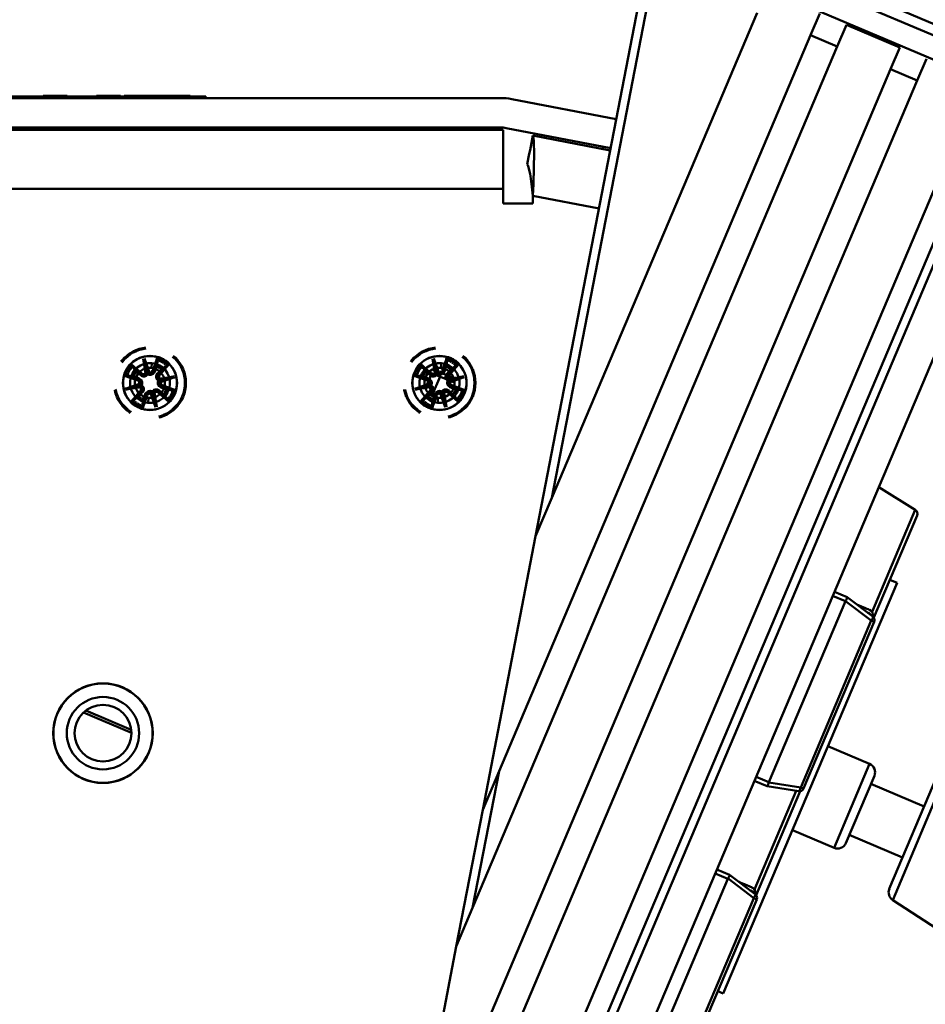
# Model space of a CAD drawing. Header units: inches. Extents: x 8.7 to 68.4, y -2.3 to 39.9.
# Tile 14 of 118: x 17.4 to 20.5, y 17.6 to 21. Entities that reach past the tile are written whole.
import ezdxf

# ---------------------------------------------------------------- set-up
doc = ezdxf.new("R2010")
doc.units = ezdxf.units.IN
doc.header["$MEASUREMENT"] = 0
doc.linetypes.add('DOUBLE_DASH_CHAIN', pattern=[1.2403, 0.6614, -0.0827, 0.1654, -0.0827, 0.1654, -0.0827])
for name, color, linetype, lineweight in [('Dimensions(ROSSANSI)', 7, 'Continuous', 25), ('Phantom Lines(ANSI)', 7, 'DOUBLE_DASH_CHAIN', 70), ('Visible Edges(ROSSANSI)', 7, 'Continuous', 50), ('Visible Tangent Edges(ROSSANSI)', 7, 'Continuous', 50)]:
    doc.layers.add(name, color=color, linetype=linetype, lineweight=lineweight)
doc.styles.add('DEFAULT-ROSSANSI', font='arial.ttf')
doc.dimstyles.new('DEFAULT-ROSSANSI', dxfattribs={"dimtxt": 1, "dimasz": 0.098425, "dimexe": 0.125, "dimexo": 0.0625, "dimgap": 0.031496, "dimtad": 0, "dimtih": 1, "dimtoh": 1, "dimrnd": 1e-08, "dimzin": 0, "dimdsep": 46, "dimtxsty": 'DEFAULT-ROSSANSI', "dimcen": 0.09, "dimdle": 0.393701, "dimclrd": 7, "dimclre": 7, "dimclrt": 179, "dimadec": 0, "dimazin": 0, "dimtfac": 1, "dimtofl": 0, "dimtmove": 0, "dimatfit": 3, "dimfxl": 1, "dimtolj": 1, "dimtzin": 0, "dimlwd": 25, "dimlwe": 25, "dimarcsym": 0})

# ---------------------------------------------------------------- blocks, each defined once
blk = doc.blocks.new('*D6')
at = {"layer": 'Defpoints', "color": 0}
for p in [(20.9246, 20.8161), (17.7602, 10.1056), (24.8549, 7.1014)]:
    blk.add_point(p, dxfattribs=at)
at = {"layer": 'Dimensions(ROSSANSI)', "color": 7, "lineweight": 25}
for p, q in [((20.9822, 20.7918), (29.2969, 17.2709)), ((29.1434, 17.229), (26.5661, 11.1426)), ((17.8178, 10.0812), (24.97, 7.0527)), ((24.8933, 7.192), (25.9967, 9.7979))]:
    blk.add_line(p, q, dxfattribs=at)
at = {"layer": 'Dimensions(ROSSANSI)', "color": 7}
for points in [[(29.1283, 17.2354), (29.1585, 17.2226), (29.1818, 17.3197)], [(24.8782, 7.1984), (24.9084, 7.1857), (24.8549, 7.1014)]]:
    blk.add_solid(points, dxfattribs=at)
at = {"layer": 'Dimensions(ROSSANSI)', "color": 179, "lineweight": 25, "insert": (22.3247, 11.1112), "char_height": 1, "attachment_point": 1, "style": 'DEFAULT-ROSSANSI'}
blk.add_mtext('\\A1;11.10 [281.9]', dxfattribs=at)
blk = doc.blocks.new('*D9')
at = {"layer": 'Defpoints', "color": 0}
for p in [(15.4229, 20.5316), (17.8599, 10.2919), (16.4954, 6.068), (15.4229, -2.3042)]:
    blk.add_point(p, dxfattribs=at)
at = {"layer": 'Dimensions(ROSSANSI)', "color": 7, "lineweight": 25}
for p, q in [((15.4229, 20.4691), (15.4229, 6.0114)), ((17.848, 10.2305), (17.0025, 5.86))]:
    blk.add_line(p, q, dxfattribs=at)
for start, end in [(90, 91.49163), (79.71813, 89.33187)]:
    blk.add_arc((15.4229, -2.3042), 8.4406, start, end, dxfattribs=at)
at = {"layer": 'Dimensions(ROSSANSI)', "color": 7}
for points in [[(15.5212, 6.1194), (15.5214, 6.1523), (15.4229, 6.1364)], [(16.9325, 6.017), (16.9264, 5.9848), (17.0262, 5.9827)]]:
    blk.add_solid(points, dxfattribs=at)
at = {"layer": 'Dimensions(ROSSANSI)', "color": 179, "lineweight": 25, "insert": (13.304, 6.5549), "char_height": 1, "attachment_point": 1, "style": 'DEFAULT-ROSSANSI'}
blk.add_mtext('\\A1;11°', dxfattribs=at)
blk = doc.blocks.new('*D10')
at = {"layer": 'Defpoints', "color": 0}
for p in [(20.6144, 26.8005), (20.8459, 20.6303), (15.4229, 20.5316), (15.4229, 7.8234)]:
    blk.add_point(p, dxfattribs=at)
at = {"layer": 'Dimensions(ROSSANSI)', "color": 7, "lineweight": 25}
for p, q in [((15.4229, 20.5941), (15.4229, 27.6228)), ((20.8703, 20.6879), (23.1432, 26.0556))]:
    blk.add_line(p, q, dxfattribs=at)
for start, end in [(81.54403, 89.71337), (67.33663, 75.47329)]:
    blk.add_arc((15.4229, 7.8234), 19.6744, start, end, dxfattribs=at)
at = {"layer": 'Dimensions(ROSSANSI)', "color": 7}
for points in [[(15.5213, 27.4811), (15.5214, 27.5139), (15.4229, 27.4978)], [(23.0101, 25.9937), (22.9974, 25.9635), (23.0945, 25.9405)]]:
    blk.add_solid(points, dxfattribs=at)
at = {"layer": 'Dimensions(ROSSANSI)', "color": 179, "lineweight": 25, "insert": (18.3475, 27.6154), "char_height": 1, "attachment_point": 1, "style": 'DEFAULT-ROSSANSI'}
blk.add_mtext('\\A1;23°', dxfattribs=at)

msp = doc.modelspace()

# ---------------------------------------------------------------- linework, layer by layer
at = {"layer": 'Phantom Lines(ANSI)', "ltscale": 0.016303}
for p, q in [((17.7828, 19.8356), (17.8001, 19.7869)), ((17.791, 19.7846), (17.7828, 19.8356)), ((18.7828, 19.8356), (18.8001, 19.7869)), ((18.791, 19.7846), (18.7828, 19.8356)), ((17.8376, 19.7647), (17.8886, 19.7729)), ((17.8886, 19.7729), (17.8399, 19.7556)), ((18.8376, 19.7647), (18.8886, 19.7729)), ((18.8886, 19.7729), (18.8399, 19.7556)), ((17.7201, 19.7298), (17.7688, 19.7471)), ((17.7711, 19.738), (17.7201, 19.7298)), ((18.7201, 19.7298), (18.7688, 19.7471)), ((18.7711, 19.738), (18.7201, 19.7298)), ((17.8259, 19.6671), (17.8086, 19.7158)), ((17.8177, 19.7181), (17.8259, 19.6671)), ((18.8259, 19.6671), (18.8086, 19.7158)), ((18.8177, 19.7181), (18.8259, 19.6671))]:
    msp.add_line(p, q, dxfattribs=at)
at = {"layer": 'Phantom Lines(ANSI)', "ltscale": 0.014725}
for p, q in [((17.7828, 19.8356), (17.7942, 19.7909)), ((18.7828, 19.8356), (18.7942, 19.7909)), ((17.8886, 19.7729), (17.8439, 19.7615)), ((18.8886, 19.7729), (18.8439, 19.7615)), ((17.7201, 19.7298), (17.7648, 19.7412)), ((18.7201, 19.7298), (18.7648, 19.7412)), ((17.8259, 19.6671), (17.8145, 19.7118)), ((18.8259, 19.6671), (18.8145, 19.7118))]:
    msp.add_line(p, q, dxfattribs=at)
at = {"layer": 'Phantom Lines(ANSI)', "ltscale": 0.015361}
for p, q in [((17.8316, 19.8393), (17.8148, 19.7936)), ((18.8316, 19.8393), (18.8148, 19.7936)), ((17.7382, 19.8154), (17.7749, 19.7833)), ((17.8684, 19.8174), (17.8363, 19.7808)), ((18.7382, 19.8154), (18.7749, 19.7833)), ((18.8684, 19.8174), (18.8363, 19.7808)), ((17.7164, 19.7786), (17.7621, 19.7618)), ((18.7164, 19.7786), (18.7621, 19.7618)), ((17.8923, 19.7241), (17.8466, 19.7409)), ((18.8923, 19.7241), (18.8466, 19.7409)), ((17.7403, 19.6852), (17.7723, 19.7219)), ((17.7771, 19.6634), (17.7939, 19.7091)), ((17.8705, 19.6873), (17.8338, 19.7193)), ((18.7403, 19.6852), (18.7723, 19.7219)), ((18.7771, 19.6634), (18.7939, 19.7091)), ((18.8705, 19.6873), (18.8338, 19.7193))]:
    msp.add_line(p, q, dxfattribs=at)
at = {"layer": 'Phantom Lines(ANSI)', "ltscale": 0.018632}
for p, q in [((17.8148, 19.7936), (17.8197, 19.7918)), ((18.8148, 19.7936), (18.8197, 19.7918)), ((17.7621, 19.7618), (17.7639, 19.7667)), ((17.7749, 19.7833), (17.7715, 19.7795)), ((17.8363, 19.7808), (17.8325, 19.7842)), ((18.7621, 19.7618), (18.7639, 19.7667)), ((18.7749, 19.7833), (18.7715, 19.7795)), ((18.8363, 19.7808), (18.8325, 19.7842)), ((17.8466, 19.7409), (17.8448, 19.736)), ((18.8466, 19.7409), (18.8448, 19.736)), ((17.7723, 19.7219), (17.7762, 19.7185)), ((17.7939, 19.7091), (17.789, 19.7109)), ((17.8338, 19.7193), (17.8372, 19.7232)), ((18.7723, 19.7219), (18.7762, 19.7185)), ((18.7939, 19.7091), (18.789, 19.7109)), ((18.8338, 19.7193), (18.8372, 19.7232))]:
    msp.add_line(p, q, dxfattribs=at)
at = {"layer": 'Phantom Lines(ANSI)', "ltscale": 0.243221}
for centre in [(17.8043, 19.7513), (18.8043, 19.7513)]:
    msp.add_circle(centre, 0.122, dxfattribs=at)
at = {"layer": 'Phantom Lines(ANSI)', "ltscale": 0.01252}
for centre, start, end in [((17.8043, 19.7513), 45.9059, 72.7898), ((18.8043, 19.7513), 45.9059, 72.7898), ((17.8043, 19.7513), 135.9059, 162.7898), ((18.8043, 19.7513), 135.9059, 162.7898), ((17.8043, 19.7513), 315.9059, 342.7898), ((18.8043, 19.7513), 315.9059, 342.7898), ((17.8043, 19.7513), 225.9059, 252.7898), ((18.8043, 19.7513), 225.9059, 252.7898)]:
    msp.add_arc(centre, 0.0847, start, end, dxfattribs=at)
at = {"layer": 'Phantom Lines(ANSI)', "ltscale": 0.013632}
for centre, start, end in [((17.8043, 19.7513), 45.8882, 72.8075), ((18.8043, 19.7513), 45.8882, 72.8075), ((17.8043, 19.7513), 135.8882, 162.8075), ((18.8043, 19.7513), 135.8882, 162.8075), ((17.8043, 19.7513), 315.8882, 342.8075), ((18.8043, 19.7513), 315.8882, 342.8075), ((17.8043, 19.7513), 225.8882, 252.8075), ((18.8043, 19.7513), 225.8882, 252.8075)]:
    msp.add_arc(centre, 0.0921, start, end, dxfattribs=at)
at = {"layer": 'Phantom Lines(ANSI)', "ltscale": 0.007531}
for centre, start, end in [((17.8043, 19.7513), 138.3981, 160.2976), ((17.8043, 19.7513), 48.3981, 70.2976), ((18.8043, 19.7513), 138.3981, 160.2976), ((18.8043, 19.7513), 48.3981, 70.2976), ((17.8043, 19.7513), 318.3981, 340.2976), ((18.8043, 19.7513), 318.3981, 340.2976), ((17.8043, 19.7513), 228.3981, 250.2976), ((18.8043, 19.7513), 228.3981, 250.2976)]:
    msp.add_arc(centre, 0.0629, start, end, dxfattribs=at)
at = {"layer": 'Phantom Lines(ANSI)', "ltscale": 0.005624}
for centre, start, end in [((17.8042, 19.7974), 248.4666, 339.9083), ((18.8042, 19.7974), 248.4666, 339.9083), ((17.7582, 19.7512), 338.4666, 69.9083), ((17.7823, 19.7918), 228.7874, 320.229), ((17.8448, 19.7734), 138.7874, 230.229), ((18.7582, 19.7512), 338.4666, 69.9083), ((18.7823, 19.7918), 228.7874, 320.229), ((18.8448, 19.7734), 138.7874, 230.229), ((17.7638, 19.7293), 318.7874, 50.229), ((17.8504, 19.7515), 158.4666, 249.9083), ((18.7638, 19.7293), 318.7874, 50.229), ((18.8504, 19.7515), 158.4666, 249.9083), ((17.8045, 19.7052), 68.4666, 159.9083), ((17.8264, 19.7108), 48.7874, 140.229), ((18.8045, 19.7052), 68.4666, 159.9083), ((18.8264, 19.7108), 48.7874, 140.229)]:
    msp.add_arc(centre, 0.0113, start, end, dxfattribs=at)
at = {"layer": 'Phantom Lines(ANSI)', "ltscale": 0.00318}
for centre, major_axis, start_param, end_param in [((17.7839, 19.7921), (0.0103, 0.0017), 5.308456, 6.008116), ((17.8027, 19.7969), (0.00981, 0.00348), 3.416662, 4.116322), ((17.8451, 19.7718), (0.0017, -0.0103), 5.308456, 6.008116), ((17.8499, 19.753), (0.00348, -0.00981), 3.416662, 4.116322), ((18.7839, 19.7921), (0.0103, 0.0017), 5.308456, 6.008116), ((18.8027, 19.7969), (0.00981, 0.00348), 3.416662, 4.116322), ((18.8451, 19.7718), (0.0017, -0.0103), 5.308456, 6.008116), ((18.8499, 19.753), (0.00348, -0.00981), 3.416662, 4.116322), ((17.7588, 19.7497), (-0.00348, 0.00981), 3.416662, 4.116322), ((17.7636, 19.7309), (-0.0017, 0.0103), 5.308456, 6.008116), ((18.7588, 19.7497), (-0.00348, 0.00981), 3.416662, 4.116322), ((18.7636, 19.7309), (-0.0017, 0.0103), 5.308456, 6.008116), ((17.806, 19.7058), (-0.00981, -0.00348), 3.416662, 4.116322), ((17.8248, 19.7106), (-0.0103, -0.0017), 5.308456, 6.008116), ((18.806, 19.7058), (-0.00981, -0.00348), 3.416662, 4.116322), ((18.8248, 19.7106), (-0.0103, -0.0017), 5.308456, 6.008116)]:
    msp.add_ellipse(centre, major_axis=major_axis, ratio=0.988452, start_param=start_param, end_param=end_param, dxfattribs=at)
at = {"layer": 'Phantom Lines(ANSI)', "ltscale": 0.015469}
for points, weights in [([(17.8294, 19.8323), (17.8272, 19.8199), (17.8255, 19.8106)], [1.00190629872, 1.01175609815, 1]), ([(18.8294, 19.8323), (18.8272, 19.8199), (18.8255, 19.8106)], [1.00190629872, 1.01175609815, 1]), ([(17.7573, 19.7931), (17.7514, 19.8005), (17.7435, 19.8103)], [1, 1.01175609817, 1.00190629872]), ([(17.8461, 19.7984), (17.8535, 19.8043), (17.8633, 19.8122)], [1, 1.01175609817, 1.00190629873]), ([(18.7573, 19.7931), (18.7514, 19.8005), (18.7435, 19.8103)], [1, 1.01175609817, 1.00190629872]), ([(18.8461, 19.7984), (18.8535, 19.8043), (18.8633, 19.8122)], [1, 1.01175609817, 1.00190629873]), ([(17.7234, 19.7764), (17.7358, 19.7742), (17.7451, 19.7725)], [1.00190629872, 1.01175609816, 1]), ([(18.7234, 19.7764), (18.7358, 19.7742), (18.7451, 19.7725)], [1.00190629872, 1.01175609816, 1]), ([(17.8853, 19.7263), (17.8729, 19.7285), (17.8636, 19.7301)], [1.00190629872, 1.01175609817, 1]), ([(18.8853, 19.7263), (18.8729, 19.7285), (18.8636, 19.7301)], [1.00190629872, 1.01175609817, 1]), ([(17.7626, 19.7043), (17.7552, 19.6984), (17.7454, 19.6905)], [1, 1.01175609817, 1.00190629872]), ([(17.7793, 19.6704), (17.7815, 19.6828), (17.7831, 19.6921)], [1.00190629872, 1.01175609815, 1]), ([(17.8514, 19.7096), (17.8573, 19.7022), (17.8652, 19.6924)], [1, 1.01175609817, 1.00190629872]), ([(18.7626, 19.7043), (18.7552, 19.6984), (18.7454, 19.6905)], [1, 1.01175609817, 1.00190629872]), ([(18.7793, 19.6704), (18.7815, 19.6828), (18.7831, 19.6921)], [1.00190629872, 1.01175609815, 1]), ([(18.8514, 19.7096), (18.8573, 19.7022), (18.8652, 19.6924)], [1, 1.01175609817, 1.00190629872])]:
    msp.add_rational_spline(points, weights, degree=2, dxfattribs=at)
at = {"layer": 'Phantom Lines(ANSI)', "ltscale": 0.002785}
for points, knots in [([(17.8294, 19.8323), (17.8295, 19.8327), (17.8296, 19.8332), (17.83, 19.8345), (17.8302, 19.8354), (17.8308, 19.8372), (17.8312, 19.8384), (17.8316, 19.8393)], [0.07098242, 0.07098242, 0.07098242, 0.07098242, 0.07729721, 0.07729721, 0.08500226, 0.08500226, 0.0927151, 0.0927151, 0.0927151, 0.0927151]), ([(18.8294, 19.8323), (18.8295, 19.8327), (18.8296, 19.8332), (18.83, 19.8345), (18.8302, 19.8354), (18.8308, 19.8372), (18.8312, 19.8384), (18.8316, 19.8393)], [0.07098242, 0.07098242, 0.07098242, 0.07098242, 0.07729721, 0.07729721, 0.08500226, 0.08500226, 0.0927151, 0.0927151, 0.0927151, 0.0927151]), ([(17.7382, 19.8154), (17.739, 19.8148), (17.7399, 19.814), (17.7412, 19.8127), (17.742, 19.812), (17.7429, 19.811), (17.7432, 19.8106), (17.7435, 19.8103)], [0.03096026, 0.03096026, 0.03096026, 0.03096026, 0.0386731, 0.0386731, 0.04637815, 0.04637815, 0.05269294, 0.05269294, 0.05269294, 0.05269294]), ([(17.8684, 19.8174), (17.8678, 19.8167), (17.867, 19.8158), (17.8657, 19.8144), (17.865, 19.8137), (17.864, 19.8128), (17.8636, 19.8124), (17.8633, 19.8122)], [0.03096026, 0.03096026, 0.03096026, 0.03096026, 0.0386731, 0.0386731, 0.04637815, 0.04637815, 0.05269294, 0.05269294, 0.05269294, 0.05269294]), ([(18.7382, 19.8154), (18.739, 19.8148), (18.7399, 19.814), (18.7412, 19.8127), (18.742, 19.812), (18.7429, 19.811), (18.7432, 19.8106), (18.7435, 19.8103)], [0.03096026, 0.03096026, 0.03096026, 0.03096026, 0.0386731, 0.0386731, 0.04637815, 0.04637815, 0.05269294, 0.05269294, 0.05269294, 0.05269294]), ([(18.8684, 19.8174), (18.8678, 19.8167), (18.867, 19.8158), (18.8657, 19.8144), (18.865, 19.8137), (18.864, 19.8128), (18.8636, 19.8124), (18.8633, 19.8122)], [0.03096026, 0.03096026, 0.03096026, 0.03096026, 0.0386731, 0.0386731, 0.04637815, 0.04637815, 0.05269294, 0.05269294, 0.05269294, 0.05269294]), ([(17.7234, 19.7764), (17.723, 19.7765), (17.7225, 19.7766), (17.7212, 19.777), (17.7202, 19.7772), (17.7185, 19.7778), (17.7173, 19.7782), (17.7164, 19.7786)], [0.07098242, 0.07098242, 0.07098242, 0.07098242, 0.07729721, 0.07729721, 0.08500226, 0.08500226, 0.0927151, 0.0927151, 0.0927151, 0.0927151]), ([(18.7234, 19.7764), (18.723, 19.7765), (18.7225, 19.7766), (18.7212, 19.777), (18.7202, 19.7772), (18.7185, 19.7778), (18.7173, 19.7782), (18.7164, 19.7786)], [0.07098242, 0.07098242, 0.07098242, 0.07098242, 0.07729721, 0.07729721, 0.08500226, 0.08500226, 0.0927151, 0.0927151, 0.0927151, 0.0927151]), ([(17.8853, 19.7263), (17.8857, 19.7262), (17.8862, 19.7261), (17.8875, 19.7257), (17.8884, 19.7254), (17.8902, 19.7249), (17.8914, 19.7245), (17.8923, 19.7241)], [0.07098242, 0.07098242, 0.07098242, 0.07098242, 0.07729721, 0.07729721, 0.08500226, 0.08500226, 0.0927151, 0.0927151, 0.0927151, 0.0927151]), ([(18.8853, 19.7263), (18.8857, 19.7262), (18.8862, 19.7261), (18.8875, 19.7257), (18.8884, 19.7254), (18.8902, 19.7249), (18.8914, 19.7245), (18.8923, 19.7241)], [0.07098242, 0.07098242, 0.07098242, 0.07098242, 0.07729721, 0.07729721, 0.08500226, 0.08500226, 0.0927151, 0.0927151, 0.0927151, 0.0927151]), ([(17.7403, 19.6852), (17.7409, 19.686), (17.7417, 19.6869), (17.743, 19.6882), (17.7437, 19.689), (17.7447, 19.6899), (17.7451, 19.6902), (17.7454, 19.6905)], [0.03096026, 0.03096026, 0.03096026, 0.03096026, 0.0386731, 0.0386731, 0.04637815, 0.04637815, 0.05269294, 0.05269294, 0.05269294, 0.05269294]), ([(17.8705, 19.6873), (17.8697, 19.6879), (17.8688, 19.6887), (17.8674, 19.69), (17.8667, 19.6907), (17.8658, 19.6916), (17.8654, 19.6921), (17.8652, 19.6924)], [0.03096026, 0.03096026, 0.03096026, 0.03096026, 0.0386731, 0.0386731, 0.04637815, 0.04637815, 0.05269294, 0.05269294, 0.05269294, 0.05269294]), ([(18.7403, 19.6852), (18.7409, 19.686), (18.7417, 19.6869), (18.743, 19.6882), (18.7437, 19.689), (18.7447, 19.6899), (18.7451, 19.6902), (18.7454, 19.6905)], [0.03096026, 0.03096026, 0.03096026, 0.03096026, 0.0386731, 0.0386731, 0.04637815, 0.04637815, 0.05269294, 0.05269294, 0.05269294, 0.05269294]), ([(18.8705, 19.6873), (18.8697, 19.6879), (18.8688, 19.6887), (18.8674, 19.69), (18.8667, 19.6907), (18.8658, 19.6916), (18.8654, 19.6921), (18.8652, 19.6924)], [0.03096026, 0.03096026, 0.03096026, 0.03096026, 0.0386731, 0.0386731, 0.04637815, 0.04637815, 0.05269294, 0.05269294, 0.05269294, 0.05269294]), ([(17.7793, 19.6704), (17.7792, 19.67), (17.7791, 19.6695), (17.7787, 19.6682), (17.7784, 19.6672), (17.7779, 19.6655), (17.7775, 19.6643), (17.7771, 19.6634)], [0.07098242, 0.07098242, 0.07098242, 0.07098242, 0.07729721, 0.07729721, 0.08500226, 0.08500226, 0.0927151, 0.0927151, 0.0927151, 0.0927151]), ([(18.7793, 19.6704), (18.7792, 19.67), (18.7791, 19.6695), (18.7787, 19.6682), (18.7784, 19.6672), (18.7779, 19.6655), (18.7775, 19.6643), (18.7771, 19.6634)], [0.07098242, 0.07098242, 0.07098242, 0.07098242, 0.07729721, 0.07729721, 0.08500226, 0.08500226, 0.0927151, 0.0927151, 0.0927151, 0.0927151])]:
    msp.add_open_spline(points, degree=3, knots=knots, dxfattribs=at)
at = {"layer": 'Phantom Lines(ANSI)', "ltscale": 0.006968}
for points, weights in [([(17.7715, 19.7795), (17.7657, 19.785), (17.7573, 19.7931)], [1.42821156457, 1.21603709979, 1]), ([(17.8255, 19.8106), (17.8221, 19.7994), (17.8197, 19.7918)], [1, 1.21603709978, 1.42821156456]), ([(17.8325, 19.7842), (17.838, 19.79), (17.8461, 19.7984)], [1.42821156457, 1.21603709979, 1]), ([(18.7715, 19.7795), (18.7657, 19.785), (18.7573, 19.7931)], [1.42821156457, 1.21603709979, 1]), ([(18.8255, 19.8106), (18.8221, 19.7994), (18.8197, 19.7918)], [1, 1.21603709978, 1.42821156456]), ([(18.8325, 19.7842), (18.838, 19.79), (18.8461, 19.7984)], [1.42821156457, 1.21603709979, 1]), ([(17.7451, 19.7725), (17.7562, 19.7691), (17.7639, 19.7667)], [1, 1.21603709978, 1.42821156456]), ([(18.7451, 19.7725), (18.7562, 19.7691), (18.7639, 19.7667)], [1, 1.21603709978, 1.42821156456]), ([(17.8636, 19.7301), (17.8524, 19.7336), (17.8448, 19.736)], [1, 1.21603709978, 1.42821156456]), ([(18.8636, 19.7301), (18.8524, 19.7336), (18.8448, 19.736)], [1, 1.21603709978, 1.42821156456]), ([(17.7762, 19.7185), (17.7707, 19.7127), (17.7626, 19.7043)], [1.42821156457, 1.21603709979, 1]), ([(17.7831, 19.6921), (17.7866, 19.7032), (17.789, 19.7109)], [1, 1.21603709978, 1.42821156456]), ([(17.8372, 19.7232), (17.843, 19.7177), (17.8514, 19.7096)], [1.42821156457, 1.21603709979, 1]), ([(18.7762, 19.7185), (18.7707, 19.7127), (18.7626, 19.7043)], [1.42821156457, 1.21603709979, 1]), ([(18.7831, 19.6921), (18.7866, 19.7032), (18.789, 19.7109)], [1, 1.21603709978, 1.42821156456]), ([(18.8372, 19.7232), (18.843, 19.7177), (18.8514, 19.7096)], [1.42821156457, 1.21603709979, 1])]:
    msp.add_rational_spline(points, weights, degree=2, dxfattribs=at)
at = {"layer": 'Phantom Lines(ANSI)', "ltscale": 0.009587}
for points, knots in [([(17.8197, 19.7918), (17.8196, 19.7915), (17.8195, 19.7912), (17.8188, 19.7894), (17.8179, 19.7879), (17.8158, 19.7852), (17.8145, 19.784), (17.8119, 19.7823), (17.8105, 19.7815), (17.8074, 19.7806), (17.8058, 19.7803), (17.8027, 19.7803), (17.8011, 19.7806), (17.7984, 19.7814), (17.7974, 19.7818), (17.7964, 19.7824)], [0.16257601, 0.16257601, 0.16257601, 0.16257601, 0.16532576, 0.16532576, 0.1789931, 0.1789931, 0.19266044, 0.19266044, 0.20438857, 0.20438857, 0.2161167, 0.2161167, 0.22784483, 0.22784483, 0.23642676, 0.23642676, 0.23642676, 0.23642676]), ([(18.8197, 19.7918), (18.8196, 19.7915), (18.8195, 19.7912), (18.8188, 19.7894), (18.8179, 19.7879), (18.8158, 19.7852), (18.8145, 19.784), (18.8119, 19.7823), (18.8105, 19.7815), (18.8074, 19.7806), (18.8058, 19.7803), (18.8027, 19.7803), (18.8011, 19.7806), (18.7984, 19.7814), (18.7974, 19.7818), (18.7964, 19.7824)], [0.16257601, 0.16257601, 0.16257601, 0.16257601, 0.16532576, 0.16532576, 0.1789931, 0.1789931, 0.19266044, 0.19266044, 0.20438857, 0.20438857, 0.2161167, 0.2161167, 0.22784483, 0.22784483, 0.23642676, 0.23642676, 0.23642676, 0.23642676]), ([(17.7639, 19.7667), (17.7642, 19.7666), (17.7645, 19.7665), (17.7663, 19.7658), (17.7678, 19.7649), (17.7705, 19.7628), (17.7717, 19.7615), (17.7734, 19.7589), (17.7741, 19.7575), (17.7751, 19.7544), (17.7753, 19.7528), (17.7754, 19.7497), (17.7751, 19.7481), (17.7743, 19.7454), (17.7738, 19.7444), (17.7733, 19.7434)], [0.16257601, 0.16257601, 0.16257601, 0.16257601, 0.16532576, 0.16532576, 0.1789931, 0.1789931, 0.19266044, 0.19266044, 0.20438857, 0.20438857, 0.2161167, 0.2161167, 0.22784483, 0.22784483, 0.23642676, 0.23642676, 0.23642676, 0.23642676]), ([(17.7964, 19.7824), (17.7958, 19.7815), (17.7951, 19.7805), (17.7932, 19.7785), (17.7918, 19.7775), (17.7891, 19.7761), (17.7876, 19.7755), (17.7844, 19.7749), (17.7829, 19.7748), (17.7798, 19.7751), (17.778, 19.7755), (17.7749, 19.7769), (17.7734, 19.7778), (17.7722, 19.7788), (17.772, 19.779), (17.7717, 19.7792), (17.7715, 19.7795)], [-0.071101, -0.071101, -0.071101, -0.071101, -0.06251907, -0.06251907, -0.05079094, -0.05079094, -0.03906281, -0.03906281, -0.02733467, -0.02733467, -0.01366734, -0.01366734, 0, 0, 0, 0.00274975, 0.00274975, 0.00274975, 0.00274975]), ([(17.8354, 19.7593), (17.8345, 19.7599), (17.8335, 19.7606), (17.8315, 19.7625), (17.8305, 19.7638), (17.8291, 19.7665), (17.8285, 19.7681), (17.8279, 19.7712), (17.8278, 19.7728), (17.8281, 19.7759), (17.8285, 19.7776), (17.8299, 19.7808), (17.8308, 19.7823), (17.8318, 19.7835), (17.832, 19.7837), (17.8322, 19.784), (17.8325, 19.7842)], [-0.071101, -0.071101, -0.071101, -0.071101, -0.06251907, -0.06251907, -0.05079094, -0.05079094, -0.03906281, -0.03906281, -0.02733467, -0.02733467, -0.01366734, -0.01366734, 0, 0, 0, 0.00274975, 0.00274975, 0.00274975, 0.00274975]), ([(17.8448, 19.736), (17.8445, 19.7361), (17.8442, 19.7362), (17.8424, 19.7369), (17.8409, 19.7377), (17.8382, 19.7399), (17.837, 19.7412), (17.8353, 19.7438), (17.8345, 19.7452), (17.8336, 19.7482), (17.8333, 19.7499), (17.8333, 19.753), (17.8336, 19.7546), (17.8344, 19.7573), (17.8348, 19.7583), (17.8354, 19.7593)], [0.16257601, 0.16257601, 0.16257601, 0.16257601, 0.16532576, 0.16532576, 0.1789931, 0.1789931, 0.19266044, 0.19266044, 0.20438857, 0.20438857, 0.2161167, 0.2161167, 0.22784483, 0.22784483, 0.23642676, 0.23642676, 0.23642676, 0.23642676]), ([(18.7639, 19.7667), (18.7642, 19.7666), (18.7645, 19.7665), (18.7663, 19.7658), (18.7678, 19.7649), (18.7705, 19.7628), (18.7717, 19.7615), (18.7734, 19.7589), (18.7741, 19.7575), (18.7751, 19.7544), (18.7753, 19.7528), (18.7754, 19.7497), (18.7751, 19.7481), (18.7743, 19.7454), (18.7738, 19.7444), (18.7733, 19.7434)], [0.16257601, 0.16257601, 0.16257601, 0.16257601, 0.16532576, 0.16532576, 0.1789931, 0.1789931, 0.19266044, 0.19266044, 0.20438857, 0.20438857, 0.2161167, 0.2161167, 0.22784483, 0.22784483, 0.23642676, 0.23642676, 0.23642676, 0.23642676]), ([(18.7964, 19.7824), (18.7958, 19.7815), (18.7951, 19.7805), (18.7932, 19.7785), (18.7918, 19.7775), (18.7891, 19.7761), (18.7876, 19.7755), (18.7844, 19.7749), (18.7829, 19.7748), (18.7798, 19.7751), (18.778, 19.7755), (18.7749, 19.7769), (18.7734, 19.7778), (18.7722, 19.7788), (18.772, 19.779), (18.7717, 19.7792), (18.7715, 19.7795)], [-0.071101, -0.071101, -0.071101, -0.071101, -0.06251907, -0.06251907, -0.05079094, -0.05079094, -0.03906281, -0.03906281, -0.02733467, -0.02733467, -0.01366734, -0.01366734, 0, 0, 0, 0.00274975, 0.00274975, 0.00274975, 0.00274975]), ([(18.8354, 19.7593), (18.8345, 19.7599), (18.8335, 19.7606), (18.8315, 19.7625), (18.8305, 19.7638), (18.8291, 19.7665), (18.8285, 19.7681), (18.8279, 19.7712), (18.8278, 19.7728), (18.8281, 19.7759), (18.8285, 19.7776), (18.8299, 19.7808), (18.8308, 19.7823), (18.8318, 19.7835), (18.832, 19.7837), (18.8322, 19.784), (18.8325, 19.7842)], [-0.071101, -0.071101, -0.071101, -0.071101, -0.06251907, -0.06251907, -0.05079094, -0.05079094, -0.03906281, -0.03906281, -0.02733467, -0.02733467, -0.01366734, -0.01366734, 0, 0, 0, 0.00274975, 0.00274975, 0.00274975, 0.00274975]), ([(18.8448, 19.736), (18.8445, 19.7361), (18.8442, 19.7362), (18.8424, 19.7369), (18.8409, 19.7377), (18.8382, 19.7399), (18.837, 19.7412), (18.8353, 19.7438), (18.8345, 19.7452), (18.8336, 19.7482), (18.8333, 19.7499), (18.8333, 19.753), (18.8336, 19.7546), (18.8344, 19.7573), (18.8348, 19.7583), (18.8354, 19.7593)], [0.16257601, 0.16257601, 0.16257601, 0.16257601, 0.16532576, 0.16532576, 0.1789931, 0.1789931, 0.19266044, 0.19266044, 0.20438857, 0.20438857, 0.2161167, 0.2161167, 0.22784483, 0.22784483, 0.23642676, 0.23642676, 0.23642676, 0.23642676]), ([(17.7733, 19.7434), (17.7742, 19.7428), (17.7752, 19.7421), (17.7771, 19.7402), (17.7781, 19.7388), (17.7796, 19.7361), (17.7802, 19.7346), (17.7808, 19.7314), (17.7809, 19.7298), (17.7806, 19.7268), (17.7802, 19.725), (17.7788, 19.7219), (17.7779, 19.7204), (17.7769, 19.7192), (17.7767, 19.719), (17.7764, 19.7187), (17.7762, 19.7185)], [-0.071101, -0.071101, -0.071101, -0.071101, -0.06251907, -0.06251907, -0.05079094, -0.05079094, -0.03906281, -0.03906281, -0.02733467, -0.02733467, -0.01366734, -0.01366734, 0, 0, 0, 0.00274975, 0.00274975, 0.00274975, 0.00274975]), ([(17.8123, 19.7203), (17.8129, 19.7212), (17.8136, 19.7222), (17.8155, 19.7241), (17.8168, 19.7251), (17.8195, 19.7266), (17.8211, 19.7272), (17.8242, 19.7278), (17.8258, 19.7279), (17.8289, 19.7276), (17.8306, 19.7272), (17.8338, 19.7258), (17.8353, 19.7249), (17.8365, 19.7239), (17.8367, 19.7237), (17.837, 19.7234), (17.8372, 19.7232)], [-0.071101, -0.071101, -0.071101, -0.071101, -0.06251907, -0.06251907, -0.05079094, -0.05079094, -0.03906281, -0.03906281, -0.02733467, -0.02733467, -0.01366734, -0.01366734, 0, 0, 0, 0.00274975, 0.00274975, 0.00274975, 0.00274975]), ([(18.7733, 19.7434), (18.7742, 19.7428), (18.7752, 19.7421), (18.7771, 19.7402), (18.7781, 19.7388), (18.7796, 19.7361), (18.7802, 19.7346), (18.7808, 19.7314), (18.7809, 19.7298), (18.7806, 19.7268), (18.7802, 19.725), (18.7788, 19.7219), (18.7779, 19.7204), (18.7769, 19.7192), (18.7767, 19.719), (18.7764, 19.7187), (18.7762, 19.7185)], [-0.071101, -0.071101, -0.071101, -0.071101, -0.06251907, -0.06251907, -0.05079094, -0.05079094, -0.03906281, -0.03906281, -0.02733467, -0.02733467, -0.01366734, -0.01366734, 0, 0, 0, 0.00274975, 0.00274975, 0.00274975, 0.00274975]), ([(18.8123, 19.7203), (18.8129, 19.7212), (18.8136, 19.7222), (18.8155, 19.7241), (18.8168, 19.7251), (18.8195, 19.7266), (18.8211, 19.7272), (18.8242, 19.7278), (18.8258, 19.7279), (18.8289, 19.7276), (18.8306, 19.7272), (18.8338, 19.7258), (18.8353, 19.7249), (18.8365, 19.7239), (18.8367, 19.7237), (18.837, 19.7234), (18.8372, 19.7232)], [-0.071101, -0.071101, -0.071101, -0.071101, -0.06251907, -0.06251907, -0.05079094, -0.05079094, -0.03906281, -0.03906281, -0.02733467, -0.02733467, -0.01366734, -0.01366734, 0, 0, 0, 0.00274975, 0.00274975, 0.00274975, 0.00274975]), ([(17.789, 19.7109), (17.7891, 19.7112), (17.7892, 19.7115), (17.7899, 19.7133), (17.7907, 19.7148), (17.7929, 19.7175), (17.7942, 19.7187), (17.7968, 19.7204), (17.7982, 19.7211), (17.8012, 19.7221), (17.8029, 19.7223), (17.806, 19.7224), (17.8076, 19.7221), (17.8103, 19.7213), (17.8113, 19.7208), (17.8123, 19.7203)], [0.16257601, 0.16257601, 0.16257601, 0.16257601, 0.16532576, 0.16532576, 0.1789931, 0.1789931, 0.19266044, 0.19266044, 0.20438857, 0.20438857, 0.2161167, 0.2161167, 0.22784483, 0.22784483, 0.23642676, 0.23642676, 0.23642676, 0.23642676]), ([(18.789, 19.7109), (18.7891, 19.7112), (18.7892, 19.7115), (18.7899, 19.7133), (18.7907, 19.7148), (18.7929, 19.7175), (18.7942, 19.7187), (18.7968, 19.7204), (18.7982, 19.7211), (18.8012, 19.7221), (18.8029, 19.7223), (18.806, 19.7224), (18.8076, 19.7221), (18.8103, 19.7213), (18.8113, 19.7208), (18.8123, 19.7203)], [0.16257601, 0.16257601, 0.16257601, 0.16257601, 0.16532576, 0.16532576, 0.1789931, 0.1789931, 0.19266044, 0.19266044, 0.20438857, 0.20438857, 0.2161167, 0.2161167, 0.22784483, 0.22784483, 0.23642676, 0.23642676, 0.23642676, 0.23642676])]:
    msp.add_open_spline(points, degree=3, knots=knots, dxfattribs=at)
at = {"layer": 'Phantom Lines(ANSI)', "ltscale": 0.018383}
for points in [[(17.7942, 19.7909), (17.7943, 19.7907), (17.7943, 19.7906), (17.7948, 19.7886), (17.7952, 19.7872), (17.7958, 19.7847), (17.7961, 19.7835), (17.7964, 19.7824)], [(17.8439, 19.7615), (17.8437, 19.7614), (17.8436, 19.7614), (17.8416, 19.7609), (17.8402, 19.7605), (17.8377, 19.7599), (17.8365, 19.7596), (17.8354, 19.7593)], [(18.7942, 19.7909), (18.7943, 19.7907), (18.7943, 19.7906), (18.7948, 19.7886), (18.7952, 19.7872), (18.7958, 19.7847), (18.7961, 19.7835), (18.7964, 19.7824)], [(18.8439, 19.7615), (18.8437, 19.7614), (18.8436, 19.7614), (18.8416, 19.7609), (18.8402, 19.7605), (18.8377, 19.7599), (18.8365, 19.7596), (18.8354, 19.7593)], [(17.7648, 19.7412), (17.7649, 19.7413), (17.7651, 19.7413), (17.7671, 19.7418), (17.7685, 19.7422), (17.771, 19.7428), (17.7722, 19.7431), (17.7733, 19.7434)], [(18.7648, 19.7412), (18.7649, 19.7413), (18.7651, 19.7413), (18.7671, 19.7418), (18.7685, 19.7422), (18.771, 19.7428), (18.7722, 19.7431), (18.7733, 19.7434)], [(17.8145, 19.7118), (17.8144, 19.7119), (17.8144, 19.7121), (17.8139, 19.7141), (17.8135, 19.7155), (17.8129, 19.718), (17.8126, 19.7192), (17.8123, 19.7203)], [(18.8145, 19.7118), (18.8144, 19.7119), (18.8144, 19.7121), (18.8139, 19.7141), (18.8135, 19.7155), (18.8129, 19.718), (18.8126, 19.7192), (18.8123, 19.7203)]]:
    msp.add_open_spline(points, degree=3, knots=[-2.1596588, -2.1596588, -2.1596588, -2.1596588, -2.1543442, -2.1543442, -2.0926152, -2.0926152, -2.0165489, -2.0165489, -2.0165489, -2.0165489], dxfattribs=at)
at = {"layer": 'Visible Edges(ROSSANSI)'}
for p, q in [((20.7819, 20.8766), (19.5846, 21.3836)), ((19.1364, 19.2219), (19.5165, 21.1865)), ((19.546, 21.1808), (19.1927, 19.3547)), ((19.9021, 21.03), (19.1927, 19.3547)), ((20.1179, 21.0268), (20.0862, 20.952)), ((20.1783, 20.913), (20.21, 20.9878)), ((20.3942, 20.9098), (20.21, 20.9878)), ((19.01, 18.4103), (20.0862, 20.952)), ((20.1783, 20.913), (18.9186, 17.9381)), ((20.3942, 20.9098), (20.3625, 20.835)), ((20.4546, 20.796), (20.4863, 20.8709)), ((18.7359, 16.9937), (20.3625, 20.835)), ((20.4546, 20.796), (18.6445, 16.5214)), ((19.015, 20.7354), (15.6267, 20.7354)), ((17.9967, 20.7404), (15.9967, 20.7404)), ((17.4357, 20.7404), (17.4357, 20.7424)), ((17.437, 20.7424), (17.517, 20.7424)), ((17.437, 20.7404), (17.437, 20.7424)), ((17.517, 20.7404), (17.517, 20.7424)), ((17.5184, 20.7404), (17.5184, 20.7424)), ((17.6191, 20.7404), (17.6191, 20.7424)), ((17.6205, 20.7424), (17.6402, 20.7424)), ((17.6205, 20.7404), (17.6205, 20.7424)), ((17.6402, 20.7424), (17.7005, 20.7424)), ((17.6402, 20.7404), (17.6402, 20.7424)), ((17.7005, 20.7404), (17.7005, 20.7424)), ((17.7019, 20.7404), (17.7019, 20.7424)), ((17.7148, 20.7404), (17.7148, 20.7424)), ((17.7182, 20.7424), (17.7762, 20.7424)), ((17.7182, 20.7404), (17.7182, 20.7424)), ((17.7993, 20.7404), (17.7993, 20.7424)), ((17.8066, 20.7404), (17.8066, 20.7424)), ((17.819, 20.7404), (17.819, 20.7424)), ((17.9018, 20.7404), (17.9018, 20.7424)), ((17.9053, 20.7424), (17.9074, 20.7424)), ((17.9053, 20.7404), (17.9053, 20.7424)), ((17.9074, 20.7404), (17.9074, 20.7424)), ((17.9432, 20.7404), (17.9432, 20.7424)), ((17.9967, 20.7354), (17.9967, 20.7404)), ((18.7509, 16.2598), (20.6387, 20.7181)), ((19.415, 20.6618), (19.0537, 20.7317)), ((18.917, 16.4725), (20.7032, 20.6908)), ((20.7308, 20.6791), (18.9403, 16.4505)), ((15.6267, 20.6335), (19.015, 20.6335)), ((15.7286, 20.6255), (19.0248, 20.6255)), ((18.5593, 20.6335), (18.5593, 20.6255)), ((18.6843, 20.6335), (18.6843, 20.6255)), ((19.0248, 20.6255), (19.0248, 20.4217)), ((19.3957, 20.5617), (19.0344, 20.6316)), ((20.8459, 20.6303), (19.0554, 16.4018)), ((19.1267, 20.6056), (19.3941, 20.5539)), ((19.3704, 20.5666), (19.3689, 20.5588)), ((19.0248, 20.4217), (19.0248, 20.3707)), ((19.0248, 20.3707), (19.1267, 20.3707)), ((19.1267, 20.3707), (19.1267, 20.398)), ((18.8533, 19.7692), (18.7803, 19.7976)), ((18.7556, 19.733), (18.7775, 19.7848)), ((18.8564, 19.7533), (18.7679, 19.7886)), ((20.4477, 19.3133), (20.3214, 19.3917)), ((19.1927, 19.3547), (19.1364, 19.2219)), ((20.3043, 18.9408), (20.4538, 19.294)), ((19.1364, 19.2219), (18.9537, 18.2774)), ((20.3849, 19.0608), (19.7844, 17.6426)), ((20.3849, 19.0608), (20.3596, 19.0715)), ((20.2125, 19.0112), (20.1683, 19.0299)), ((20.2125, 19.0112), (20.2125, 19.0112)), ((20.301, 18.9442), (20.2125, 19.0112)), ((20.2066, 18.9974), (19.9419, 18.3722)), ((20.0618, 18.3503), (20.3058, 18.9264)), ((17.5829, 18.6198), (17.7392, 18.5536)), ((20.29, 18.4358), (20.1461, 18.4967)), ((19.01, 18.4103), (18.9186, 17.9381)), ((18.9537, 18.2774), (19.01, 18.4103)), ((20.5249, 18.3976), (20.3581, 18.0037)), ((19.936, 18.3583), (19.8918, 18.3771)), ((20.2081, 18.1623), (20.3066, 18.3948)), ((20.4789, 18.289), (20.2948, 18.367)), ((19.8984, 17.9822), (20.0504, 18.3414)), ((19.936, 18.3583), (20.0457, 18.3414)), ((19.936, 18.3583), (19.936, 18.3583)), ((18.8623, 17.8052), (18.9537, 18.2774)), ((20.1672, 18.1457), (20.0233, 18.2067)), ((20.4041, 18.1122), (20.2199, 18.1902)), ((19.8066, 18.0526), (19.7624, 18.0713)), ((19.8007, 18.0388), (19.5359, 17.4136)), ((19.8066, 18.0526), (19.8066, 18.0526)), ((19.8951, 17.9856), (19.8066, 18.0526)), ((19.6559, 17.3917), (19.8999, 17.9678)), ((20.3698, 17.9653), (20.5855, 17.8243)), ((18.9186, 17.9381), (18.8623, 17.8052)), ((18.8623, 17.8052), (18.6796, 16.8608)), ((19.7844, 17.6426), (19.7656, 17.6506))]:
    msp.add_line(p, q, dxfattribs=at)
for centre, radius in [((17.8043, 19.7513), 0.0938), ((18.8043, 19.7513), 0.0938), ((17.642, 18.5417), 0.172), ((17.642, 18.5417), 0.1715), ((17.642, 18.5417), 0.125), ((17.642, 18.5417), 0.098)]:
    msp.add_circle(centre, radius, dxfattribs=at)
for centre, radius, start, end in [((19.015, 20.5316), 0.2038, 79.05, 90), ((19.015, 20.5316), 0.1019, 79.05, 90), ((17.8043, 19.7513), 0.0935, 84.3073, 264.3073), ((17.8043, 19.7513), 0.0935, 264.3073, 84.3073), ((18.8043, 19.7513), 0.0935, 84.3073, 264.3073), ((18.8043, 19.7513), 0.0935, 264.3073, 84.3073), ((17.8043, 19.7513), 0.069, 84.3073, 264.3073), ((17.8043, 19.7513), 0.0521, 84.3073, 264.3073), ((17.8043, 19.7513), 0.069, 264.3073, 84.3073), ((17.8043, 19.7513), 0.0521, 264.3073, 84.3073), ((18.8043, 19.7513), 0.069, 84.3073, 264.3073), ((18.8043, 19.7513), 0.0521, 84.3073, 264.3073), ((18.8043, 19.7513), 0.069, 264.3073, 84.3073), ((18.8043, 19.7513), 0.0521, 264.3073, 84.3073), ((20.4394, 19.3001), 0.0156, 337.05, 58.1693), ((20.2818, 18.9497), 0.0197, 344.5159, 67.05), ((20.292, 18.9323), 0.015, 337.05, 52.9005), ((20.2778, 18.407), 0.0313, 337.05, 67.05), ((20.048, 18.3562), 0.015, 261.1995, 337.05), ((20.1793, 18.1745), 0.0313, 247.05, 337.05), ((19.8759, 17.9911), 0.0197, 344.5159, 67.05), ((20.3869, 17.9915), 0.0312, 157.05, 236.8278), ((19.8861, 17.9737), 0.015, 337.05, 52.9005)]:
    msp.add_arc(centre, radius, start, end, dxfattribs=at)
for centre, start_param, end_param in [((20.2536, 18.9775), 6.243987, 6.283185), ((19.9888, 18.3523), 0, 0.039198), ((19.8477, 18.0189), 6.243987, 6.283185)]:
    msp.add_ellipse(centre, major_axis=(-0.047, 0.0199), ratio=0.294118, start_param=start_param, end_param=end_param, dxfattribs=at)
for points in [[(17.4357, 20.7424), (17.4358, 20.7424), (17.4361, 20.7424), (17.437, 20.7424)], [(17.517, 20.7424), (17.5179, 20.7424), (17.5182, 20.7424), (17.5184, 20.7424)], [(17.7005, 20.7424), (17.7015, 20.7424), (17.7017, 20.7424), (17.7019, 20.7424)], [(17.8145, 20.7424), (17.8158, 20.7424), (17.8174, 20.7424), (17.819, 20.7424)], [(19.1073, 20.5056), (19.1138, 20.5389), (19.1202, 20.5723), (19.1267, 20.6056)]]:
    msp.add_open_spline(points, degree=3, dxfattribs=at)
for points, knots in [([(17.6191, 20.7424), (17.6192, 20.7424), (17.6194, 20.7424), (17.6202, 20.7424), (17.6203, 20.7424), (17.6205, 20.7424)], [-0.23136971, -0.23136971, -0.23136971, -0.23136971, -0.18428295, -0.18428295, -0.17531567, -0.17531567, -0.17531567, -0.17531567]), ([(17.7148, 20.7424), (17.715, 20.7424), (17.7154, 20.7424), (17.7175, 20.7424), (17.7178, 20.7424), (17.7182, 20.7424)], [-0.5784243, -0.5784243, -0.5784243, -0.5784243, -0.4607074, -0.4607074, -0.4382892, -0.4382892, -0.4382892, -0.4382892]), ([(17.7762, 20.7424), (17.7815, 20.7424), (17.79, 20.7424), (17.7957, 20.7424), (17.798, 20.7424), (17.7993, 20.7424)], [-0.0475664, -0.0475664, -0.0475664, -0.0475664, -0.01629537, -0.01629537, 0, 0, 0, 0]), ([(17.7993, 20.7424), (17.8007, 20.7424), (17.8019, 20.7424), (17.8043, 20.7424), (17.8055, 20.7424), (17.8066, 20.7424)], [-0.04396823, -0.04396823, -0.04396823, -0.04396823, -0.02536473, -0.02536473, 0, 0, 0, 0]), ([(17.8066, 20.7424), (17.8075, 20.7424), (17.8086, 20.7424), (17.8112, 20.7424), (17.8127, 20.7424), (17.8145, 20.7424)], [-0.05836585, -0.05836585, -0.05836585, -0.05836585, -0.02602768, -0.02602768, 0, 0, 0, 0]), ([(17.819, 20.7424), (17.8191, 20.7424), (17.8194, 20.7424), (17.8214, 20.7424), (17.8231, 20.7424), (17.8263, 20.7424), (17.8291, 20.7424), (17.8373, 20.7424), (17.842, 20.7424), (17.8501, 20.7424), (17.855, 20.7424), (17.8601, 20.7424)], [-0.1116521, -0.1116521, -0.1116521, -0.1116521, -0.1016227, -0.1016227, -0.0895655, -0.0895655, -0.0666991, -0.0666991, -0.0389809, -0.0389809, 0, 0, 0, 0]), ([(17.8601, 20.7424), (17.8637, 20.7424), (17.8672, 20.7424), (17.8735, 20.7424), (17.8768, 20.7424), (17.8836, 20.7424), (17.8866, 20.7424), (17.8922, 20.7424), (17.8965, 20.7424), (17.9018, 20.7424)], [-0.5995832, -0.5995832, -0.5995832, -0.5995832, -0.4581175, -0.4581175, -0.3374607, -0.3374607, -0.1905298, -0.1905298, 0, 0, 0, 0]), ([(17.9018, 20.7424), (17.9027, 20.7424), (17.9037, 20.7424), (17.905, 20.7424), (17.9052, 20.7424), (17.9053, 20.7424)], [-0.02660079, -0.02660079, -0.02660079, -0.02660079, -0.00578557, -0.00578557, -0.00391542, -0.00391542, -0.00391542, -0.00391542]), ([(17.9074, 20.7424), (17.9129, 20.7424), (17.9183, 20.7424), (17.9269, 20.7424), (17.9301, 20.7424), (17.9348, 20.7424), (17.9375, 20.7424), (17.9423, 20.7424), (17.9428, 20.7424), (17.9432, 20.7424)], [-0.265126, -0.265126, -0.265126, -0.265126, -0.1774462, -0.1774462, -0.1131793, -0.1131793, -0.0632734, -0.0632734, 0, 0, 0, 0]), ([(19.1267, 20.6056), (19.1291, 20.6051), (19.1309, 20.5819), (19.1311, 20.505), (19.1295, 20.4516), (19.1267, 20.398)], [-1, -1, -1, -1, -0.5, -0.5, 0, 0, 0, 0]), ([(19.1267, 20.398), (19.1245, 20.4255), (19.121, 20.453), (19.1137, 20.4929), (19.1098, 20.5051), (19.1073, 20.5056)], [0, 0, 0, 0, 0.5, 0.5, 1, 1, 1, 1]), ([(20.2069, 18.9979), (20.208, 18.9998), (20.2091, 19.0019), (20.2102, 19.0041), (20.2105, 19.0047), (20.2109, 19.0057), (20.2112, 19.0062), (20.2116, 19.0072), (20.2119, 19.0078), (20.2123, 19.0092), (20.2126, 19.01), (20.2127, 19.0108), (20.2126, 19.0111), (20.2125, 19.0112)], [-0.47517162, -0.47517162, -0.47517162, -0.47517162, -0.4593497, -0.4593497, -0.45391807, -0.45391807, -0.44954667, -0.44954667, -0.44251629, -0.44251629, -0.43082103, -0.43082103, -0.42105754, -0.42105754, -0.42105754, -0.42105754]), ([(20.2895, 18.9678), (20.2891, 18.968), (20.2886, 18.9682), (20.285, 18.9697), (20.2803, 18.9717), (20.2706, 18.9758), (20.2513, 18.984), (20.2493, 18.9848), (20.2471, 18.9858), (20.2449, 18.9867)], [0.2569537, 0.2569537, 0.2569537, 0.2569537, 0.4371919, 0.4371919, 0.4371919, 0.6739428, 0.6739428, 0.6739428, 0.6989474, 0.6989474, 0.6989474, 0.6989474]), ([(19.936, 18.3583), (19.9362, 18.3583), (19.9364, 18.3585), (19.937, 18.3591), (19.9374, 18.3598), (19.938, 18.3611), (19.9383, 18.3618), (19.9387, 18.3628), (19.9389, 18.3633), (19.9393, 18.3643), (19.9396, 18.3649), (19.9404, 18.3673), (19.9411, 18.3695), (19.9417, 18.3716)], [-0.08937412, -0.08937412, -0.08937412, -0.08937412, -0.07961062, -0.07961062, -0.06791536, -0.06791536, -0.06088498, -0.06088498, -0.05651358, -0.05651358, -0.05108195, -0.05108195, -0.03526003, -0.03526003, -0.03526003, -0.03526003]), ([(19.801, 18.0393), (19.8021, 18.0412), (19.8032, 18.0433), (19.8043, 18.0455), (19.8046, 18.0461), (19.805, 18.0471), (19.8052, 18.0476), (19.8057, 18.0486), (19.8059, 18.0492), (19.8064, 18.0506), (19.8066, 18.0514), (19.8067, 18.0522), (19.8067, 18.0525), (19.8066, 18.0526)], [-0.47517162, -0.47517162, -0.47517162, -0.47517162, -0.4593497, -0.4593497, -0.45391807, -0.45391807, -0.44954667, -0.44954667, -0.44251629, -0.44251629, -0.43082103, -0.43082103, -0.42105754, -0.42105754, -0.42105754, -0.42105754]), ([(19.8836, 18.0092), (19.8832, 18.0094), (19.8827, 18.0096), (19.8791, 18.0111), (19.8744, 18.0131), (19.8647, 18.0172), (19.8454, 18.0254), (19.8434, 18.0262), (19.8412, 18.0272), (19.839, 18.0281)], [0.2569537, 0.2569537, 0.2569537, 0.2569537, 0.4371919, 0.4371919, 0.4371919, 0.6739428, 0.6739428, 0.6739428, 0.6989474, 0.6989474, 0.6989474, 0.6989474])]:
    msp.add_open_spline(points, degree=3, knots=knots, dxfattribs=at)
at = {"layer": 'Visible Tangent Edges(ROSSANSI)'}
for p, q in [((20.7676, 20.8429), (19.5778, 21.3467)), ((20.7377, 20.7722), (19.5629, 21.2696)), ((20.1783, 20.913), (20.0862, 20.952)), ((20.4546, 20.796), (20.3625, 20.835)), ((17.7762, 20.7404), (17.7762, 20.7424)), ((17.8145, 20.7404), (17.8145, 20.7424)), ((17.8601, 20.7404), (17.8601, 20.7424)), ((15.7286, 20.4217), (19.0248, 20.4217)), ((19.1267, 20.398), (19.3554, 20.3538)), ((17.8095, 19.8032), (17.8112, 19.82)), ((18.8095, 19.8032), (18.8112, 19.82)), ((18.8065, 19.7732), (18.7782, 19.7063)), ((17.7975, 19.6827), (17.7992, 19.6995)), ((18.7975, 19.6827), (18.7992, 19.6995)), ((20.4477, 19.3133), (20.2983, 18.9605)), ((20.2066, 18.9974), (20.1624, 19.0161)), ((20.2069, 18.9979), (20.2959, 18.9306)), ((20.2959, 18.9306), (20.0519, 18.3545)), ((20.2959, 18.9306), (20.3058, 18.9264)), ((17.7399, 18.5424), (17.5744, 18.6126)), ((20.29, 18.4358), (20.1672, 18.1457)), ((20.5606, 18.4159), (20.3698, 17.9653)), ((19.9419, 18.3722), (19.8977, 18.3909)), ((20.0519, 18.3545), (19.9417, 18.3716)), ((20.0367, 18.3428), (19.8923, 18.0019)), ((20.0618, 18.3503), (20.0519, 18.3545)), ((19.8007, 18.0388), (19.7565, 18.0575)), ((19.801, 18.0393), (19.89, 17.972)), ((19.89, 17.972), (19.646, 17.3959)), ((19.89, 17.972), (19.8999, 17.9678))]:
    msp.add_line(p, q, dxfattribs=at)
for centre, major_axis, start_param, end_param in [((20.292, 18.9323), (0.009, 0.012), 4.78142, 6.283185), ((20.048, 18.3562), (-0.0023, -0.0148), 0, 1.501765), ((19.8861, 17.9737), (0.009, 0.012), 4.78142, 6.283185)]:
    msp.add_ellipse(centre, major_axis=major_axis, ratio=0.274259, start_param=start_param, end_param=end_param, dxfattribs=at)
for points in [[(20.278, 18.9617), (20.2884, 18.9557), (20.2942, 18.9514), (20.2982, 18.9473), (20.299, 18.9463), (20.2995, 18.9455)], [(19.8721, 18.0031), (19.8825, 17.9971), (19.8882, 17.9928), (19.8923, 17.9887), (19.8931, 17.9877), (19.8936, 17.9869)]]:
    msp.add_open_spline(points, degree=3, knots=[-0.5930639, -0.5930639, -0.5930639, -0.5930639, -0.427691, -0.427691, -0.3677738, -0.3677738, -0.3677738, -0.3677738], dxfattribs=at)

# ---------------------------------------------------------------- dimensions: what is measured, and where the dimension line sits
at = {"layer": 'Dimensions(ROSSANSI)', "color": 7, "lineweight": 25}
for base, center, p1, picture, middle in [((20.6144, 26.8005), (15.4229, 7.8234), (20.8459, 20.6303), '*D10', (19.3369, 27.1045)), ((16.4954, 6.068), (15.4229, -2.3042), (17.8599, 10.2919), '*D9', (14.2379, 6.0528))]:
    dim = msp.add_angular_dim_3p(base=base, center=center, p1=p1, p2=(15.4229, 20.5316), dimstyle='DEFAULT-ROSSANSI', override={"dimadec": 0, "dimtp": 0, "dimtm": 0, "dimtdec": 0}, dxfattribs=at)
    dim.commit()
    dim.dimension.update_dxf_attribs({"geometry": picture, "text_midpoint": middle, "dimtype": 165})
dim = msp.add_linear_dim(base=(24.8549, 7.1014), p1=(20.9246, 20.8161), p2=(17.7602, 10.1056), angle=67.05, dimstyle='DEFAULT-ROSSANSI', override={"dimdec": 2, "dimtp": 0, "dimtm": 0, "dimtdec": 2, "dimatfit": 1}, dxfattribs=at)
dim.commit()
dim.dimension.update_dxf_attribs({"geometry": '*D6', "text_midpoint": (26.2814, 10.4703), "dimtype": 160})

doc.saveas('drawing.dxf')
